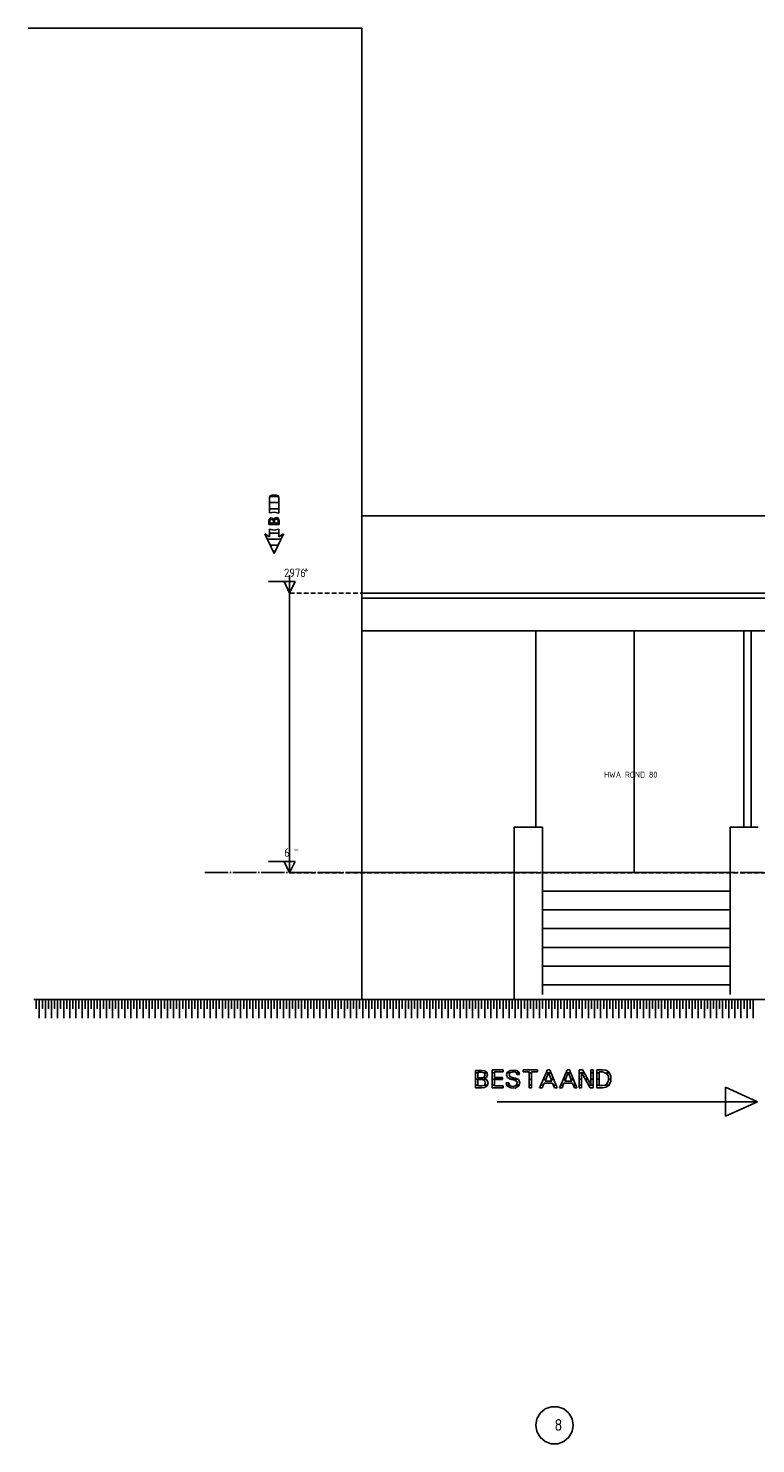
# Model space of a CAD drawing. Extents: x -52900 to 20500, y -12590 to 19148.
# Tile 7 of 39: x -47812 to -40063, y 3492 to 18577. Entities that reach past the tile are written whole.
import ezdxf

# ---------------------------------------------------------------- set-up
doc = ezdxf.new("R2010")
doc.units = 0
doc.header["$MEASUREMENT"] = 0
for name, pattern in [('DASHDOT', [300, 250, -25, 0, -25]), ('DASHED', [75, 50, -25]), ('DOT', [50, 0, -50])]:
    doc.linetypes.add(name, pattern=pattern)
for name, color, linetype in [('LAYER01', 7, 'CONTINUOUS'), ('LAYER02', 7, 'CONTINUOUS'), ('LAYER107', 2, 'DOT'), ('LAYER11', 3, 'CONTINUOUS'), ('LAYER28', 1, 'CONTINUOUS')]:
    doc.layers.add(name, color=color, linetype=linetype)
doc.styles.get("Standard").update_dxf_attribs({"font": 'isocp.shx'})

msp = doc.modelspace()

# ---------------------------------------------------------------- linework, layer by layer
at = {"layer": 'LAYER01', "color": 5, "linetype": 'Continuous'}
for p, q in [((-44258.313, 18576.7807), (-47811.74925, 18576.7807)), ((-44258.313, 18576.7807), (-44258.313, 8225.84305)), ((-45248.938, 13324.0616), (-45245.9778, 13343.62185)), ((-45248.938, 13287.4527), (-45248.938, 13324.0616)), ((-45201.24815, 13287.4527), (-45248.938, 13287.4527)), ((-45245.99915, 13343.6569), (-45230.3192, 13358.32365)), ((-45237.68615, 13324.0616), (-45234.1339, 13338.89315)), ((-45237.68615, 13301.1093), (-45237.68615, 13324.0616)), ((-45216.687, 13301.1093), (-45237.68615, 13301.1093)), ((-45234.12475, 13338.90535), (-45219.7815, 13344.87305)), ((-45230.3192, 13358.32365), (-45208.94165, 13356.55825)), ((-45219.7815, 13344.87305), (-45205.39855, 13338.93125)), ((-45201.24815, 13301.1093), (-45216.687, 13301.1093)), ((-45208.94165, 13356.55825), (-45195.88625, 13339.53245)), ((-45205.43825, 13338.90535), (-45201.27565, 13324.0616)), ((-45201.24815, 13324.0616), (-45201.24815, 13301.1093)), ((-45139.74915, 13287.4527), (-45201.24815, 13287.4527)), ((-45195.9381, 13339.50045), (-45182.26015, 13360.7895)), ((-45189.9994, 13325.2487), (-45187.0331, 13339.4974)), ((-45189.9994, 13301.1093), (-45189.9994, 13325.2487)), ((-45170.99915, 13301.1093), (-45189.9994, 13301.1093)), ((-45186.9995, 13339.50045), (-45170.49865, 13348.42835)), ((-45182.26015, 13360.7895), (-45156.97325, 13361.88505)), ((-45151.001, 13301.1093), (-45170.99915, 13301.1093)), ((-45170.49865, 13348.42835), (-45153.9917, 13339.4882)), ((-45156.97325, 13361.88505), (-45141.5161, 13341.88995)), ((-45153.9978, 13339.50045), (-45151.02845, 13325.2136)), ((-45151.001, 13325.2487), (-45151.001, 13301.1093)), ((-45141.4978, 13341.8747), (-45139.71865, 13324.115)), ((-45139.74915, 13324.0616), (-45139.74915, 13287.4527)), ((-39727.74965, 13380.84565), (-44258.313, 13380.84565)), ((-45253.9978, 12679.3434), (-44967.749, 12679.3434)), ((-45027.74965, 12556.84205), (-45087.75025, 12679.3434)), ((-45027.74965, 12556.84205), (-45027.74965, 12749.34385)), ((-44967.749, 12679.3434), (-45027.74965, 12556.84205)), ((-45027.74965, 12556.84205), (-45027.74965, 12557.84225)), ((-45027.74965, 9574.84205), (-45027.74965, 12556.84205)), ((-44258.313, 12155.8441), (-44258.313, 12556.84205)), ((-44258.313, 12556.84205), (-9128.4378, 12556.84205)), ((-9128.4378, 12503.84445), (-44258.313, 12503.84445)), ((-9128.4378, 12155.8441), (-44258.313, 12155.8441)), ((-45253.9978, 9697.34345), (-44967.749, 9697.34345)), ((-45027.74965, 9574.84205), (-45087.75025, 9697.34345)), ((-45027.74965, 9574.84205), (-45027.74965, 9767.3439)), ((-44967.749, 9697.34345), (-45027.74965, 9574.84205)), ((-40043.2495, 7134.84495), (-40385.7483, 7292.84365)), ((-40385.7483, 7292.84365), (-40385.7483, 6980.8441)), ((-42815.7501, 7134.84495), (-40043.2495, 7134.84495)), ((-40385.7483, 6980.8441), (-40043.2495, 7134.84495))]:
    msp.add_line(p, q, dxfattribs=at)
at = {"layer": 'LAYER01', "color": 1, "linetype": 'Continuous'}
for p, q in [((-45242.749, 13571.98335), (-45233.963, 13593.1961)), ((-45233.963, 13593.1961), (-45212.75025, 13601.9806)), ((-45212.75025, 13601.98365), (-45172.7478, 13601.98365)), ((-45172.7478, 13601.98365), (-45151.53505, 13593.1961)), ((-45151.53505, 13593.1961), (-45142.74595, 13571.98335)), ((-45242.749, 13411.96745), (-45242.749, 13571.98335)), ((-45142.749, 13571.98335), (-45142.749, 13409.9228)), ((-45192.5934, 13420.961), (-45242.75515, 13412.00255)), ((-45142.749, 13409.9228), (-45192.5934, 13420.961)), ((-45192.749, 12977.84425), (-45292.749, 13187.8586)), ((-45292.749, 13187.8586), (-45242.749, 13157.84455)), ((-45242.749, 13157.84455), (-45242.749, 13237.8586)), ((-45242.749, 13237.8586), (-45192.5934, 13228.90165)), ((-45092.749, 13187.8586), (-45192.749, 12977.84425)), ((-45192.5934, 13228.90165), (-45142.8406, 13239.9002)), ((-45142.749, 13239.9063), (-45142.749, 13157.84455)), ((-45142.749, 13157.84455), (-45092.749, 13187.8586)), ((-42406.7505, 10060.8429), (-42406.7505, 12155.8441)), ((-41358.7494, 9580.8441), (-41358.7494, 12155.8441)), ((-42335.25085, 10060.8429), (-42635.2478, 10060.8429)), ((-42635.2478, 10060.8429), (-42635.2478, 8225.84305)), ((-42335.25085, 8280.8441), (-42335.25085, 10060.8429)), ((-40335.2478, 8280.8441), (-40335.2478, 10060.8429)), ((-40335.2478, 10060.8429), (-40035.25085, 10060.8429)), ((-42635.2478, 9580.8441), (-44258.313, 9580.8441)), ((-42335.25085, 9580.8441), (-40335.2478, 9580.8441)), ((-42335.25085, 9380.8426), (-40335.2478, 9380.8426)), ((-42335.25085, 9180.8441), (-40335.2478, 9180.8441)), ((-42335.25085, 8980.8426), (-40335.2478, 8980.8426)), ((-42335.25085, 8780.8441), (-40335.2478, 8780.8441)), ((-42335.25085, 8580.84185), (-40335.2478, 8580.84185)), ((-42335.25085, 8380.84335), (-40335.2478, 8380.84335))]:
    msp.add_line(p, q, dxfattribs=at)
at = {"layer": 'LAYER01', "color": 2, "linetype": 'Continuous'}
for p, q in [((-45146.0907, 13585.74675), (-45239.4043, 13585.74675)), ((-45142.749, 13521.0907), (-45242.749, 13521.0907)), ((-45142.749, 13456.43005), (-45242.749, 13456.43005)), ((-45237.50915, 13327.11335), (-45248.95935, 13327.11335)), ((-45190.0604, 13327.11335), (-45201.4221, 13327.11335)), ((-45139.78575, 13327.11335), (-45151.22985, 13327.11335)), ((-45118.80495, 13133.13905), (-45266.6931, 13133.13905)), ((-45142.749, 13197.7951), (-45242.749, 13197.7951)), ((-45149.59105, 13068.48145), (-45235.907, 13068.48145)), ((-45180.38025, 13003.82235), (-45205.1178, 13003.82235))]:
    msp.add_line(p, q, dxfattribs=at)
at = {"layer": 'LAYER01', "color": 5, "linetype": 'DASHED'}
for p, q in [((-45027.74965, 12556.84205), (-39727.74965, 12556.84205)), ((-45027.74965, 9574.84205), (-39718.2495, 9574.84205))]:
    msp.add_line(p, q, dxfattribs=at)
at = {"layer": 'LAYER01', "color": 1, "linetype": 'DASHDOT'}
msp.add_line((-45931.7505, 9580.8441), (7556.2523, 9580.8441), dxfattribs=at)
at = {"layer": 'LAYER02', "color": 1, "linetype": 'Continuous'}
for p, q in [((-42359.98535, 3817.1074), (-42394.65025, 3756.995)), ((-42306.59485, 3861.9137), (-42359.98535, 3817.1074)), ((-42241.38185, 3885.62355), (-42306.59485, 3861.9137)), ((-42171.99095, 3885.62355), (-42241.38185, 3885.62355)), ((-42106.77795, 3861.9137), (-42171.99095, 3885.62355)), ((-42053.38745, 3817.1074), (-42106.77795, 3861.9137)), ((-42018.7256, 3756.995), (-42053.38745, 3817.1074)), ((-42394.65025, 3756.995), (-42406.6864, 3688.65625)), ((-42406.6864, 3688.65625), (-42394.65025, 3620.31745)), ((-42406.6864, 3688.65625), (-42406.6864, 3688.65625)), ((-42006.6864, 3688.65625), (-42018.7256, 3756.995)), ((-42018.7256, 3620.31745), (-42006.6864, 3688.65625)), ((-42394.65025, 3620.31745), (-42359.98535, 3560.2047)), ((-42359.98535, 3560.2047), (-42306.59485, 3515.3984)), ((-42306.59485, 3515.3984), (-42241.38185, 3491.6889)), ((-42241.38185, 3491.6889), (-42171.99095, 3491.6889)), ((-42171.99095, 3491.6889), (-42106.77795, 3515.3984)), ((-42106.77795, 3515.3984), (-42053.38745, 3560.2047)), ((-42053.38745, 3560.2047), (-42018.7256, 3620.31745))]:
    msp.add_line(p, q, dxfattribs=at)
at = {"layer": 'LAYER107', "color": 5, "linetype": 'Continuous'}
for p, q in [((-43047.0001, 7392.51635), (-43047.0001, 7470.40635)), ((-43047.0001, 7470.40635), (-42982.9376, 7470.40635)), ((-43047.0001, 7284.84345), (-43047.0001, 7392.51635)), ((-43023.12315, 7419.5137), (-43023.12315, 7450.6714)), ((-43023.12315, 7450.6714), (-42982.9376, 7450.6714)), ((-43023.12315, 7392.51635), (-43023.12315, 7419.5137)), ((-42982.9376, 7392.51635), (-43023.12315, 7392.51635)), ((-42957.00075, 7399.7818), (-42982.94375, 7392.5232)), ((-42982.9376, 7470.40635), (-42948.6084, 7465.1764)), ((-42982.9376, 7450.6714), (-42956.9977, 7444.45345)), ((-42957.00075, 7444.43815), (-42946.5698, 7422.11)), ((-42946.5698, 7422.11), (-42956.98545, 7399.7917)), ((-42931.8573, 7396.3188), (-42955.9204, 7383.16195)), ((-42948.68775, 7465.2176), (-42927.2949, 7448.053)), ((-42920.78855, 7421.41035), (-42931.8573, 7396.3188)), ((-42927.2949, 7448.053), (-42920.78855, 7421.41035)), ((-42870.813, 7382.12355), (-42870.813, 7475.5951)), ((-42870.813, 7475.5951), (-42753.4363, 7475.5951)), ((-42753.4363, 7453.7796), (-42844.812, 7453.7796)), ((-42844.812, 7453.7796), (-42844.812, 7393.20375)), ((-42844.812, 7393.20375), (-42758.62425, 7393.20375)), ((-42758.62425, 7393.20375), (-42758.62425, 7372.78135)), ((-42753.4363, 7475.5951), (-42753.4363, 7453.7796)), ((-42717.34925, 7421.40045), (-42709.07595, 7448.74955)), ((-42707.99865, 7394.4542), (-42717.34925, 7421.40045)), ((-42709.0637, 7448.81285), (-42680.0171, 7469.9219)), ((-42663.0005, 7372.64175), (-42707.99255, 7394.4031)), ((-42677.5604, 7446.7331), (-42689.95055, 7427.6375)), ((-42689.95055, 7427.6375), (-42682.38525, 7406.20195)), ((-42682.43715, 7406.21795), (-42655.8136, 7395.81835)), ((-42679.9988, 7469.9219), (-42607.959, 7469.5549)), ((-42628.7506, 7453.99855), (-42677.5421, 7446.7201)), ((-42655.7495, 7395.8435), (-42620.4376, 7388.21795)), ((-42611.53565, 7445.1309), (-42628.72925, 7453.95735)), ((-42604.87365, 7427.0012), (-42611.53565, 7445.1309)), ((-42607.99865, 7469.57705), (-42587.64955, 7452.18125)), ((-42591.37575, 7427.0012), (-42604.87365, 7427.0012)), ((-42578.5614, 7427.0012), (-42591.37575, 7427.0012)), ((-42587.64955, 7452.18125), (-42578.56445, 7426.95005)), ((-42540.4999, 7455.17275), (-42540.4999, 7475.9369)), ((-42540.4999, 7475.9369), (-42461.5631, 7475.9369)), ((-42476.062, 7455.17275), (-42540.4999, 7455.17275)), ((-42476.062, 7284.84345), (-42476.062, 7455.17275)), ((-42461.5631, 7475.9369), (-42387.8113, 7475.9369)), ((-42387.8113, 7455.17275), (-42450.1251, 7455.17275)), ((-42450.1251, 7455.17275), (-42450.1251, 7284.84345)), ((-42387.8113, 7475.9369), (-42387.8113, 7455.17275)), ((-42333.43505, 7356.50025), (-42281.8756, 7475.9369)), ((-42307.12585, 7356.15465), (-42270.1233, 7446.5149)), ((-42281.8756, 7475.9369), (-42255.93565, 7475.9369)), ((-42270.1233, 7446.5149), (-42233.7494, 7356.15465)), ((-42255.93565, 7475.9369), (-42177.9999, 7285.1883)), ((-42122.12525, 7356.50025), (-42070.56275, 7475.9369)), ((-42095.813, 7356.15465), (-42058.8135, 7446.5149)), ((-42070.56275, 7475.9369), (-42044.6228, 7475.9369)), ((-42058.8135, 7446.5149), (-42022.4365, 7356.15465)), ((-42044.6228, 7475.9369), (-41966.687, 7285.1883)), ((-41941.626, 7371.73385), (-41941.626, 7474.56285)), ((-41941.626, 7474.56285), (-41906.31105, 7474.56285)), ((-41825.68665, 7284.84345), (-41918.81105, 7448.24905)), ((-41918.81105, 7448.24905), (-41918.81105, 7284.84345)), ((-41906.31105, 7474.56285), (-41818.37465, 7318.7645)), ((-41818.37465, 7318.7645), (-41818.37465, 7474.56285)), ((-41818.37465, 7474.56285), (-41793.49975, 7474.56285)), ((-41793.49975, 7474.56285), (-41793.49975, 7284.84345)), ((-41756.7505, 7370.7016), (-41756.7505, 7475.5951)), ((-41756.7505, 7475.5951), (-41693.37465, 7475.5951)), ((-41730.7495, 7370.7016), (-41730.7495, 7455.86015)), ((-41730.7495, 7455.86015), (-41693.37465, 7455.86015)), ((-41693.37465, 7475.5951), (-41658.4442, 7471.22955)), ((-41693.37465, 7455.86015), (-41645.6085, 7435.1082)), ((-41658.4442, 7471.22955), (-41627.9602, 7453.8086)), ((-41645.6238, 7435.09295), (-41630.6427, 7400.99105)), ((-41630.6427, 7400.99105), (-41630.6427, 7363.60395)), ((-41627.9358, 7453.7796), (-41605.07505, 7407.53175)), ((-41605.07505, 7407.53175), (-41605.07505, 7356.0318)), ((-42982.9376, 7284.84345), (-43047.0001, 7284.84345)), ((-43023.12315, 7339.54775), (-43023.12315, 7372.78135)), ((-43023.12315, 7372.78135), (-42980.87465, 7372.78135)), ((-43023.12315, 7304.57915), (-43023.12315, 7339.54775)), ((-42980.87465, 7304.57915), (-43023.12315, 7304.57915)), ((-42951.81275, 7287.9524), (-42982.8888, 7284.83735)), ((-42980.87465, 7372.78135), (-42955.9723, 7367.58345)), ((-42955.93565, 7309.7641), (-42980.79225, 7304.5723)), ((-42940.2893, 7338.67035), (-42955.9479, 7309.758)), ((-42955.93565, 7383.1558), (-42925.59205, 7368.41585)), ((-42955.93565, 7367.5766), (-42940.2893, 7338.67035)), ((-42922.8607, 7305.2719), (-42951.87075, 7287.9616)), ((-42925.59205, 7368.41585), (-42912.3932, 7337.3192)), ((-42912.3932, 7337.3192), (-42922.8607, 7305.2719)), ((-42870.813, 7284.84345), (-42870.813, 7382.12355)), ((-42753.4363, 7284.84345), (-42870.813, 7284.84345)), ((-42758.62425, 7372.78135), (-42844.812, 7372.78135)), ((-42844.812, 7372.78135), (-42844.812, 7306.6559)), ((-42844.812, 7306.6559), (-42753.4363, 7306.6559)), ((-42753.4363, 7306.6559), (-42753.4363, 7284.84345)), ((-42720.1233, 7336.2961), (-42694.1864, 7336.2961)), ((-42712.5, 7307.21895), (-42720.11415, 7336.3121)), ((-42673.02855, 7282.7133), (-42712.5763, 7307.2441)), ((-42694.1864, 7336.2961), (-42680.661, 7307.17775)), ((-42680.6885, 7307.21895), (-42646.6034, 7298.90595)), ((-42626.4984, 7281.9435), (-42673.02855, 7282.7133)), ((-42628.7506, 7366.0637), (-42663.0005, 7372.64175)), ((-42646.6034, 7298.90595), (-42612.7655, 7308.67845)), ((-42601.74865, 7344.5938), (-42628.7628, 7366.07285)), ((-42586.18775, 7305.13915), (-42626.4984, 7281.9435)), ((-42620.4376, 7388.21795), (-42589.3097, 7373.6801)), ((-42612.8113, 7308.6563), (-42601.7334, 7344.56175)), ((-42589.31275, 7373.687), (-42574.41405, 7341.4757)), ((-42574.3744, 7341.48485), (-42586.1389, 7305.13305)), ((-42450.1251, 7284.84345), (-42476.062, 7284.84345)), ((-42364.24865, 7284.84345), (-42333.43505, 7356.50025)), ((-42337.24975, 7284.84345), (-42364.24865, 7284.84345)), ((-42316.87315, 7335.73305), (-42337.24975, 7284.84345)), ((-42225.81175, 7335.73305), (-42316.87315, 7335.73305)), ((-42268.8751, 7356.15465), (-42307.12585, 7356.15465)), ((-42233.7494, 7356.15465), (-42269.0613, 7356.15465)), ((-42204.9988, 7285.1883), (-42225.81175, 7335.73305)), ((-42177.9999, 7285.1883), (-42204.9988, 7285.1883)), ((-42177.9999, 7285.1883), (-42177.9999, 7285.1883)), ((-42152.9358, 7284.84345), (-42122.12525, 7356.50025)), ((-42125.9369, 7284.84345), (-42152.9358, 7284.84345)), ((-42105.56335, 7335.73305), (-42125.9369, 7284.84345)), ((-42014.4989, 7335.73305), (-42105.56335, 7335.73305)), ((-42057.56225, 7356.15465), (-42095.813, 7356.15465)), ((-42022.4365, 7356.15465), (-42057.7484, 7356.15465)), ((-41993.6859, 7285.1883), (-42014.4989, 7335.73305)), ((-41966.687, 7285.1883), (-41993.6859, 7285.1883)), ((-41966.687, 7285.1883), (-41966.687, 7285.1883)), ((-41941.626, 7284.84345), (-41941.626, 7371.73385)), ((-41918.81105, 7284.84345), (-41941.626, 7284.84345)), ((-41793.49975, 7284.84345), (-41825.68665, 7284.84345)), ((-41756.7505, 7284.84345), (-41756.7505, 7370.7016)), ((-41693.37465, 7284.84345), (-41756.7505, 7284.84345)), ((-41730.7495, 7307.6874), (-41730.7495, 7370.7016)), ((-41693.37465, 7307.6874), (-41730.7495, 7307.6874)), ((-41666.7328, 7312.61065), (-41693.3838, 7307.70035)), ((-41657.9956, 7290.4434), (-41693.36855, 7284.8404)), ((-41645.6238, 7329.4998), (-41666.7328, 7312.61065)), ((-41627.9358, 7309.7641), (-41657.9956, 7290.4434)), ((-41630.6427, 7363.60395), (-41645.6238, 7329.5059)), ((-41605.07505, 7356.0318), (-41627.87475, 7309.85945))]:
    msp.add_line(p, q, dxfattribs=at)
at = {"layer": 'LAYER107', "color": 2, "linetype": 'Continuous'}
for p, q in [((-43023.12315, 7443.20295), (-43047.0001, 7443.20295)), ((-42924.63075, 7443.20295), (-42955.61525, 7443.20295)), ((-42844.812, 7443.20295), (-42870.813, 7443.20295)), ((-42682.19605, 7443.20295), (-42712.3871, 7443.20295)), ((-42582.666, 7443.20295), (-42609.98535, 7443.20295)), ((-42450.1251, 7443.20295), (-42476.062, 7443.20295)), ((-42271.4813, 7443.20295), (-42296.0083, 7443.20295)), ((-42242.56285, 7443.20295), (-42268.78965, 7443.20295)), ((-42060.16845, 7443.20295), (-42084.69545, 7443.20295)), ((-42031.25, 7443.20295), (-42057.4768, 7443.20295)), ((-41918.81105, 7443.20295), (-41941.626, 7443.20295)), ((-41888.61085, 7443.20295), (-41915.9363, 7443.20295)), ((-41793.49975, 7443.20295), (-41818.37465, 7443.20295)), ((-41730.7495, 7443.20295), (-41756.7505, 7443.20295)), ((-41620.20875, 7443.20295), (-41653.88795, 7443.20295)), ((-42939.4409, 7378.5431), (-43047.0001, 7378.5431)), ((-43023.12315, 7313.88625), (-43047.0001, 7313.88625)), ((-42917.3706, 7313.88625), (-42950.78125, 7313.88625)), ((-42758.62425, 7378.5431), (-42870.813, 7378.5431)), ((-42844.812, 7313.88625), (-42870.813, 7313.88625)), ((-42687.0056, 7313.88625), (-42716.22315, 7313.88625)), ((-42596.76515, 7378.5431), (-42684.08815, 7378.5431)), ((-42579.57765, 7313.88625), (-42607.3242, 7313.88625)), ((-42450.1251, 7378.5431), (-42476.062, 7378.5431)), ((-42450.1251, 7313.88625), (-42476.062, 7313.88625)), ((-42325.62255, 7313.88625), (-42351.76085, 7313.88625)), ((-42297.95835, 7378.5431), (-42323.9197, 7378.5431)), ((-42216.1438, 7378.5431), (-42242.76125, 7378.5431)), ((-42189.72475, 7313.88625), (-42216.8152, 7313.88625)), ((-42114.3097, 7313.88625), (-42140.448, 7313.88625)), ((-42086.6455, 7378.5431), (-42112.6068, 7378.5431)), ((-42004.83095, 7378.5431), (-42031.44835, 7378.5431)), ((-41978.41185, 7313.88625), (-42005.5023, 7313.88625)), ((-41918.81105, 7378.5431), (-41941.626, 7378.5431)), ((-41918.81105, 7313.88625), (-41941.626, 7313.88625)), ((-41852.11485, 7378.5431), (-41879.0863, 7378.5431)), ((-41793.49975, 7313.88625), (-41842.23635, 7313.88625)), ((-41793.49975, 7378.5431), (-41818.37465, 7378.5431)), ((-41730.7495, 7378.5431), (-41756.7505, 7378.5431)), ((-41730.7495, 7313.88625), (-41756.7505, 7313.88625)), ((-41624.7162, 7313.88625), (-41664.1327, 7313.88625)), ((-41602.1576, 7378.5431), (-41628.775, 7378.5431))]:
    msp.add_line(p, q, dxfattribs=at)
at = {"layer": 'LAYER11', "color": 1, "linetype": 'Continuous'}
msp.add_line((-47751.74865, 8225.84305), (-15253.7506, 8225.84305), dxfattribs=at)
at = {"layer": 'LAYER11', "color": 5, "linetype": 'Continuous'}
for p, q in [((-47727.2705, 8125.8438), (-47727.2705, 8225.84305)), ((-47694.77235, 8025.84455), (-47694.77235, 8225.84305)), ((-47694.77235, 8125.8438), (-47694.77235, 8225.84305)), ((-47662.2711, 8125.8438), (-47662.2711, 8225.84305)), ((-47629.7699, 8025.84455), (-47629.7699, 8225.84305)), ((-47629.7699, 8125.8438), (-47629.7699, 8225.84305)), ((-47597.27175, 8125.8438), (-47597.27175, 8225.84305)), ((-47564.7705, 8025.84455), (-47564.7705, 8225.84305)), ((-47564.7705, 8125.8438), (-47564.7705, 8225.84305)), ((-47532.27235, 8125.8438), (-47532.27235, 8225.84305)), ((-47499.7711, 8025.84455), (-47499.7711, 8225.84305)), ((-47499.7711, 8125.8438), (-47499.7711, 8225.84305)), ((-47467.2699, 8125.8438), (-47467.2699, 8225.84305)), ((-47434.77175, 8025.84455), (-47434.77175, 8225.84305)), ((-47434.77175, 8125.8438), (-47434.77175, 8225.84305)), ((-47402.2705, 8125.8438), (-47402.2705, 8225.84305)), ((-47369.77235, 8025.84455), (-47369.77235, 8225.84305)), ((-47369.77235, 8125.8438), (-47369.77235, 8225.84305)), ((-47337.2711, 8125.8438), (-47337.2711, 8225.84305)), ((-47304.7699, 8025.84455), (-47304.7699, 8225.84305)), ((-47304.7699, 8125.8438), (-47304.7699, 8225.84305)), ((-47272.27175, 8125.8438), (-47272.27175, 8225.84305)), ((-47239.7705, 8025.84455), (-47239.7705, 8225.84305)), ((-47239.7705, 8125.8438), (-47239.7705, 8225.84305)), ((-47207.27235, 8125.8438), (-47207.27235, 8225.84305)), ((-47174.7711, 8025.84455), (-47174.7711, 8225.84305)), ((-47174.7711, 8125.8438), (-47174.7711, 8225.84305)), ((-47142.2699, 8125.8438), (-47142.2699, 8225.84305)), ((-47109.77175, 8025.84455), (-47109.77175, 8225.84305)), ((-47109.77175, 8125.8438), (-47109.77175, 8225.84305)), ((-47077.2705, 8125.8438), (-47077.2705, 8225.84305)), ((-47044.7693, 8025.84455), (-47044.7693, 8225.84305)), ((-47044.7693, 8125.8438), (-47044.7693, 8225.84305)), ((-47012.2711, 8125.8438), (-47012.2711, 8225.84305)), ((-46979.7699, 8025.84455), (-46979.7699, 8225.84305)), ((-46979.7699, 8125.8438), (-46979.7699, 8225.84305)), ((-46947.27175, 8125.8438), (-46947.27175, 8225.84305)), ((-46914.7705, 8025.84455), (-46914.7705, 8225.84305)), ((-46914.7705, 8125.8438), (-46914.7705, 8225.84305)), ((-46882.27235, 8125.8438), (-46882.27235, 8225.84305)), ((-46849.7711, 8025.84455), (-46849.7711, 8225.84305)), ((-46849.7711, 8125.8438), (-46849.7711, 8225.84305)), ((-46817.2699, 8125.8438), (-46817.2699, 8225.84305)), ((-46784.77175, 8025.84455), (-46784.77175, 8225.84305)), ((-46784.77175, 8125.8438), (-46784.77175, 8225.84305)), ((-46752.2705, 8125.8438), (-46752.2705, 8225.84305)), ((-46719.7693, 8025.84455), (-46719.7693, 8225.84305)), ((-46719.7693, 8125.8438), (-46719.7693, 8225.84305)), ((-46687.2711, 8125.8438), (-46687.2711, 8225.84305)), ((-46654.7699, 8025.84455), (-46654.7699, 8225.84305)), ((-46654.7699, 8125.8438), (-46654.7699, 8225.84305)), ((-46622.27175, 8125.8438), (-46622.27175, 8225.84305)), ((-46589.7705, 8025.84455), (-46589.7705, 8225.84305)), ((-46589.7705, 8125.8438), (-46589.7705, 8225.84305)), ((-46557.27235, 8125.8438), (-46557.27235, 8225.84305)), ((-46524.7711, 8025.84455), (-46524.7711, 8225.84305)), ((-46524.7711, 8125.8438), (-46524.7711, 8225.84305)), ((-46492.2699, 8125.8438), (-46492.2699, 8225.84305)), ((-46459.77175, 8025.84455), (-46459.77175, 8225.84305)), ((-46459.77175, 8125.8438), (-46459.77175, 8225.84305)), ((-46427.2705, 8125.8438), (-46427.2705, 8225.84305)), ((-46394.7693, 8025.84455), (-46394.7693, 8225.84305)), ((-46394.7693, 8125.8438), (-46394.7693, 8225.84305)), ((-46362.2711, 8125.8438), (-46362.2711, 8225.84305)), ((-46329.7699, 8025.84455), (-46329.7699, 8225.84305)), ((-46329.7699, 8125.8438), (-46329.7699, 8225.84305)), ((-46297.27175, 8125.8438), (-46297.27175, 8225.84305)), ((-46264.7705, 8025.84455), (-46264.7705, 8225.84305)), ((-46264.7705, 8125.8438), (-46264.7705, 8225.84305)), ((-46232.27235, 8125.8438), (-46232.27235, 8225.84305)), ((-46199.7711, 8025.84455), (-46199.7711, 8225.84305)), ((-46199.7711, 8125.8438), (-46199.7711, 8225.84305)), ((-46167.2699, 8125.8438), (-46167.2699, 8225.84305)), ((-46134.77175, 8025.84455), (-46134.77175, 8225.84305)), ((-46134.77175, 8125.8438), (-46134.77175, 8225.84305)), ((-46102.2705, 8125.8438), (-46102.2705, 8225.84305)), ((-46069.77235, 8025.84455), (-46069.77235, 8225.84305)), ((-46069.77235, 8125.8438), (-46069.77235, 8225.84305)), ((-46037.2711, 8125.8438), (-46037.2711, 8225.84305)), ((-46004.7699, 8025.84455), (-46004.7699, 8225.84305)), ((-46004.7699, 8125.8438), (-46004.7699, 8225.84305)), ((-45972.27175, 8125.8438), (-45972.27175, 8225.84305)), ((-45939.7705, 8025.84455), (-45939.7705, 8225.84305)), ((-45939.7705, 8125.8438), (-45939.7705, 8225.84305)), ((-45907.27235, 8125.8438), (-45907.27235, 8225.84305)), ((-45874.7711, 8025.84455), (-45874.7711, 8225.84305)), ((-45874.7711, 8125.8438), (-45874.7711, 8225.84305)), ((-45842.2699, 8125.8438), (-45842.2699, 8225.84305)), ((-45809.77175, 8025.84455), (-45809.77175, 8225.84305)), ((-45809.77175, 8125.8438), (-45809.77175, 8225.84305)), ((-45777.2705, 8125.8438), (-45777.2705, 8225.84305)), ((-45744.77235, 8025.84455), (-45744.77235, 8225.84305)), ((-45744.77235, 8125.8438), (-45744.77235, 8225.84305)), ((-45712.2711, 8125.8438), (-45712.2711, 8225.84305)), ((-45679.7699, 8025.84455), (-45679.7699, 8225.84305)), ((-45679.7699, 8125.8438), (-45679.7699, 8225.84305)), ((-45647.27175, 8125.8438), (-45647.27175, 8225.84305)), ((-45614.7705, 8025.84455), (-45614.7705, 8225.84305)), ((-45614.7705, 8125.8438), (-45614.7705, 8225.84305)), ((-45582.27235, 8125.8438), (-45582.27235, 8225.84305)), ((-45549.7711, 8025.84455), (-45549.7711, 8225.84305)), ((-45549.7711, 8125.8438), (-45549.7711, 8225.84305)), ((-45517.2699, 8125.8438), (-45517.2699, 8225.84305)), ((-45484.77175, 8025.84455), (-45484.77175, 8225.84305)), ((-45484.77175, 8125.8438), (-45484.77175, 8225.84305)), ((-45452.2705, 8125.8438), (-45452.2705, 8225.84305)), ((-45419.77235, 8025.84455), (-45419.77235, 8225.84305)), ((-45419.77235, 8125.8438), (-45419.77235, 8225.84305)), ((-45387.2711, 8125.8438), (-45387.2711, 8225.84305)), ((-45354.7699, 8025.84455), (-45354.7699, 8225.84305)), ((-45354.7699, 8125.8438), (-45354.7699, 8225.84305)), ((-45322.27175, 8125.8438), (-45322.27175, 8225.84305)), ((-45289.7705, 8025.84455), (-45289.7705, 8225.84305)), ((-45289.7705, 8125.8438), (-45289.7705, 8225.84305)), ((-45257.27235, 8125.8438), (-45257.27235, 8225.84305)), ((-45224.7711, 8025.84455), (-45224.7711, 8225.84305)), ((-45224.7711, 8125.8438), (-45224.7711, 8225.84305)), ((-45192.2699, 8125.8438), (-45192.2699, 8225.84305)), ((-45159.77175, 8025.84455), (-45159.77175, 8225.84305)), ((-45159.77175, 8125.8438), (-45159.77175, 8225.84305)), ((-45127.2705, 8125.8438), (-45127.2705, 8225.84305)), ((-45094.77235, 8025.84455), (-45094.77235, 8225.84305)), ((-45094.77235, 8125.8438), (-45094.77235, 8225.84305)), ((-45062.2711, 8125.8438), (-45062.2711, 8225.84305)), ((-45029.7699, 8025.84455), (-45029.7699, 8225.84305)), ((-45029.7699, 8125.8438), (-45029.7699, 8225.84305)), ((-44997.27175, 8125.8438), (-44997.27175, 8225.84305)), ((-44964.7705, 8025.84455), (-44964.7705, 8225.84305)), ((-44964.7705, 8125.8438), (-44964.7705, 8225.84305)), ((-44932.27235, 8125.8438), (-44932.27235, 8225.84305)), ((-44899.7711, 8025.84455), (-44899.7711, 8225.84305)), ((-44899.7711, 8125.8438), (-44899.7711, 8225.84305)), ((-44867.2699, 8125.8438), (-44867.2699, 8225.84305)), ((-44834.77175, 8025.84455), (-44834.77175, 8225.84305)), ((-44834.77175, 8125.8438), (-44834.77175, 8225.84305)), ((-44802.2705, 8125.8438), (-44802.2705, 8225.84305)), ((-44769.77235, 8025.84455), (-44769.77235, 8225.84305)), ((-44769.77235, 8125.8438), (-44769.77235, 8225.84305)), ((-44737.2711, 8125.8438), (-44737.2711, 8225.84305)), ((-44704.7699, 8025.84455), (-44704.7699, 8225.84305)), ((-44704.7699, 8125.8438), (-44704.7699, 8225.84305)), ((-44672.27175, 8125.8438), (-44672.27175, 8225.84305)), ((-44639.7705, 8025.84455), (-44639.7705, 8225.84305)), ((-44639.7705, 8125.8438), (-44639.7705, 8225.84305)), ((-44607.27235, 8125.8438), (-44607.27235, 8225.84305)), ((-44574.7711, 8025.84455), (-44574.7711, 8225.84305)), ((-44574.7711, 8125.8438), (-44574.7711, 8225.84305)), ((-44542.2699, 8125.8438), (-44542.2699, 8225.84305)), ((-44509.77175, 8025.84455), (-44509.77175, 8225.84305)), ((-44509.77175, 8125.8438), (-44509.77175, 8225.84305)), ((-44477.2705, 8125.8438), (-44477.2705, 8225.84305)), ((-44444.77235, 8025.84455), (-44444.77235, 8225.84305)), ((-44444.77235, 8125.8438), (-44444.77235, 8225.84305)), ((-44412.2711, 8125.8438), (-44412.2711, 8225.84305)), ((-44379.7699, 8025.84455), (-44379.7699, 8225.84305)), ((-44379.7699, 8125.8438), (-44379.7699, 8225.84305)), ((-44347.27175, 8125.8438), (-44347.27175, 8225.84305)), ((-44314.7705, 8025.84455), (-44314.7705, 8225.84305)), ((-44314.7705, 8125.8438), (-44314.7705, 8225.84305)), ((-44282.27235, 8125.8438), (-44282.27235, 8225.84305)), ((-44249.7711, 8025.84455), (-44249.7711, 8225.84305)), ((-44249.7711, 8125.8438), (-44249.7711, 8225.84305)), ((-44217.2699, 8125.8438), (-44217.2699, 8225.84305)), ((-44184.77175, 8025.84455), (-44184.77175, 8225.84305)), ((-44184.77175, 8125.8438), (-44184.77175, 8225.84305)), ((-44152.2705, 8125.8438), (-44152.2705, 8225.84305)), ((-44119.77235, 8025.84455), (-44119.77235, 8225.84305)), ((-44119.77235, 8125.8438), (-44119.77235, 8225.84305)), ((-44087.2711, 8125.8438), (-44087.2711, 8225.84305)), ((-44054.7699, 8025.84455), (-44054.7699, 8225.84305)), ((-44054.7699, 8125.8438), (-44054.7699, 8225.84305)), ((-44022.27175, 8125.8438), (-44022.27175, 8225.84305)), ((-43989.7705, 8025.84455), (-43989.7705, 8225.84305)), ((-43989.7705, 8125.8438), (-43989.7705, 8225.84305)), ((-43957.27235, 8125.8438), (-43957.27235, 8225.84305)), ((-43924.7711, 8025.84455), (-43924.7711, 8225.84305)), ((-43924.7711, 8125.8438), (-43924.7711, 8225.84305)), ((-43892.2699, 8125.8438), (-43892.2699, 8225.84305)), ((-43859.77175, 8025.84455), (-43859.77175, 8225.84305)), ((-43859.77175, 8125.8438), (-43859.77175, 8225.84305)), ((-43827.2705, 8125.8438), (-43827.2705, 8225.84305)), ((-43794.77235, 8025.84455), (-43794.77235, 8225.84305)), ((-43794.77235, 8125.8438), (-43794.77235, 8225.84305)), ((-43762.2711, 8125.8438), (-43762.2711, 8225.84305)), ((-43729.7699, 8025.84455), (-43729.7699, 8225.84305)), ((-43729.7699, 8125.8438), (-43729.7699, 8225.84305)), ((-43697.27175, 8125.8438), (-43697.27175, 8225.84305)), ((-43664.7705, 8025.84455), (-43664.7705, 8225.84305)), ((-43664.7705, 8125.8438), (-43664.7705, 8225.84305)), ((-43632.27235, 8125.8438), (-43632.27235, 8225.84305)), ((-43599.7711, 8025.84455), (-43599.7711, 8225.84305)), ((-43599.7711, 8125.8438), (-43599.7711, 8225.84305)), ((-43567.2699, 8125.8438), (-43567.2699, 8225.84305)), ((-43534.77175, 8025.84455), (-43534.77175, 8225.84305)), ((-43534.77175, 8125.8438), (-43534.77175, 8225.84305)), ((-43502.2705, 8125.8438), (-43502.2705, 8225.84305)), ((-43469.77235, 8025.84455), (-43469.77235, 8225.84305)), ((-43469.77235, 8125.8438), (-43469.77235, 8225.84305)), ((-43437.2711, 8125.8438), (-43437.2711, 8225.84305)), ((-43404.77295, 8025.84455), (-43404.77295, 8225.84305)), ((-43404.77295, 8125.8438), (-43404.77295, 8225.84305)), ((-43372.27175, 8125.8438), (-43372.27175, 8225.84305)), ((-43339.7705, 8025.84455), (-43339.7705, 8225.84305)), ((-43339.7705, 8125.8438), (-43339.7705, 8225.84305)), ((-43307.27235, 8125.8438), (-43307.27235, 8225.84305)), ((-43274.7711, 8025.84455), (-43274.7711, 8225.84305)), ((-43274.7711, 8125.8438), (-43274.7711, 8225.84305)), ((-43242.2699, 8125.8438), (-43242.2699, 8225.84305)), ((-43209.77175, 8025.84455), (-43209.77175, 8225.84305)), ((-43209.77175, 8125.8438), (-43209.77175, 8225.84305)), ((-43177.2705, 8125.8438), (-43177.2705, 8225.84305)), ((-43144.77235, 8025.84455), (-43144.77235, 8225.84305)), ((-43144.77235, 8125.8438), (-43144.77235, 8225.84305)), ((-43112.2711, 8125.8438), (-43112.2711, 8225.84305)), ((-43079.77295, 8025.84455), (-43079.77295, 8225.84305)), ((-43079.77295, 8125.8438), (-43079.77295, 8225.84305)), ((-43047.27175, 8125.8438), (-43047.27175, 8225.84305)), ((-43014.7705, 8025.84455), (-43014.7705, 8225.84305)), ((-43014.7705, 8125.8438), (-43014.7705, 8225.84305)), ((-42982.27235, 8125.8438), (-42982.27235, 8225.84305)), ((-42949.7711, 8025.84455), (-42949.7711, 8225.84305)), ((-42949.7711, 8125.8438), (-42949.7711, 8225.84305)), ((-42917.2699, 8125.8438), (-42917.2699, 8225.84305)), ((-42884.77175, 8025.84455), (-42884.77175, 8225.84305)), ((-42884.77175, 8125.8438), (-42884.77175, 8225.84305)), ((-42852.2705, 8125.8438), (-42852.2705, 8225.84305)), ((-42819.77235, 8025.84455), (-42819.77235, 8225.84305)), ((-42819.77235, 8125.8438), (-42819.77235, 8225.84305)), ((-42787.2711, 8125.8438), (-42787.2711, 8225.84305)), ((-42754.77295, 8025.84455), (-42754.77295, 8225.84305)), ((-42754.77295, 8125.8438), (-42754.77295, 8225.84305)), ((-42722.27175, 8125.8438), (-42722.27175, 8225.84305)), ((-42689.7705, 8025.84455), (-42689.7705, 8225.84305)), ((-42689.7705, 8125.8438), (-42689.7705, 8225.84305)), ((-42657.27235, 8125.8438), (-42657.27235, 8225.84305)), ((-42624.7711, 8025.84455), (-42624.7711, 8225.84305)), ((-42624.7711, 8125.8438), (-42624.7711, 8225.84305)), ((-42592.2699, 8125.8438), (-42592.2699, 8225.84305)), ((-42559.77175, 8025.84455), (-42559.77175, 8225.84305)), ((-42559.77175, 8125.8438), (-42559.77175, 8225.84305)), ((-42527.2705, 8125.8438), (-42527.2705, 8225.84305)), ((-42494.77235, 8025.84455), (-42494.77235, 8225.84305)), ((-42494.77235, 8125.8438), (-42494.77235, 8225.84305)), ((-42462.2711, 8125.8438), (-42462.2711, 8225.84305)), ((-42429.77295, 8025.84455), (-42429.77295, 8225.84305)), ((-42429.77295, 8125.8438), (-42429.77295, 8225.84305)), ((-42397.27175, 8125.8438), (-42397.27175, 8225.84305)), ((-42364.7705, 8025.84455), (-42364.7705, 8225.84305)), ((-42364.7705, 8125.8438), (-42364.7705, 8225.84305)), ((-42332.27235, 8125.8438), (-42332.27235, 8225.84305)), ((-42299.7711, 8025.84455), (-42299.7711, 8225.84305)), ((-42299.7711, 8125.8438), (-42299.7711, 8225.84305)), ((-42267.2699, 8125.8438), (-42267.2699, 8225.84305)), ((-42234.77175, 8025.84455), (-42234.77175, 8225.84305)), ((-42234.77175, 8125.8438), (-42234.77175, 8225.84305)), ((-42202.2705, 8125.8438), (-42202.2705, 8225.84305)), ((-42169.77235, 8025.84455), (-42169.77235, 8225.84305)), ((-42169.77235, 8125.8438), (-42169.77235, 8225.84305)), ((-42137.2711, 8125.8438), (-42137.2711, 8225.84305)), ((-42104.77295, 8025.84455), (-42104.77295, 8225.84305)), ((-42104.77295, 8125.8438), (-42104.77295, 8225.84305)), ((-42072.27175, 8125.8438), (-42072.27175, 8225.84305)), ((-42039.7705, 8025.84455), (-42039.7705, 8225.84305)), ((-42039.7705, 8125.8438), (-42039.7705, 8225.84305)), ((-42007.27235, 8125.8438), (-42007.27235, 8225.84305)), ((-41974.7711, 8025.84455), (-41974.7711, 8225.84305)), ((-41974.7711, 8125.8438), (-41974.7711, 8225.84305)), ((-41942.2699, 8125.8438), (-41942.2699, 8225.84305)), ((-41909.77175, 8025.84455), (-41909.77175, 8225.84305)), ((-41909.77175, 8125.8438), (-41909.77175, 8225.84305)), ((-41877.2705, 8125.8438), (-41877.2705, 8225.84305)), ((-41844.77235, 8025.84455), (-41844.77235, 8225.84305)), ((-41844.77235, 8125.8438), (-41844.77235, 8225.84305)), ((-41812.2711, 8125.8438), (-41812.2711, 8225.84305)), ((-41779.77295, 8025.84455), (-41779.77295, 8225.84305)), ((-41779.77295, 8125.8438), (-41779.77295, 8225.84305)), ((-41747.27175, 8125.8438), (-41747.27175, 8225.84305)), ((-41714.7705, 8025.84455), (-41714.7705, 8225.84305)), ((-41714.7705, 8125.8438), (-41714.7705, 8225.84305)), ((-41682.27235, 8125.8438), (-41682.27235, 8225.84305)), ((-41649.7711, 8025.84455), (-41649.7711, 8225.84305)), ((-41649.7711, 8125.8438), (-41649.7711, 8225.84305)), ((-41617.2699, 8125.8438), (-41617.2699, 8225.84305)), ((-41584.77175, 8025.84455), (-41584.77175, 8225.84305)), ((-41584.77175, 8125.8438), (-41584.77175, 8225.84305)), ((-41552.2705, 8125.8438), (-41552.2705, 8225.84305)), ((-41519.77235, 8025.84455), (-41519.77235, 8225.84305)), ((-41519.77235, 8125.8438), (-41519.77235, 8225.84305)), ((-41487.2711, 8125.8438), (-41487.2711, 8225.84305)), ((-41454.7699, 8025.84455), (-41454.7699, 8225.84305)), ((-41454.7699, 8125.8438), (-41454.7699, 8225.84305)), ((-41422.27175, 8125.8438), (-41422.27175, 8225.84305)), ((-41389.7705, 8025.84455), (-41389.7705, 8225.84305)), ((-41389.7705, 8125.8438), (-41389.7705, 8225.84305)), ((-41357.27235, 8125.8438), (-41357.27235, 8225.84305)), ((-41324.7711, 8025.84455), (-41324.7711, 8225.84305)), ((-41324.7711, 8125.8438), (-41324.7711, 8225.84305)), ((-41292.2699, 8125.8438), (-41292.2699, 8225.84305)), ((-41259.77175, 8025.84455), (-41259.77175, 8225.84305)), ((-41259.77175, 8125.8438), (-41259.77175, 8225.84305)), ((-41227.2705, 8125.8438), (-41227.2705, 8225.84305)), ((-41194.77235, 8025.84455), (-41194.77235, 8225.84305)), ((-41194.77235, 8125.8438), (-41194.77235, 8225.84305)), ((-41162.2711, 8125.8438), (-41162.2711, 8225.84305)), ((-41129.7699, 8025.84455), (-41129.7699, 8225.84305)), ((-41129.7699, 8125.8438), (-41129.7699, 8225.84305)), ((-41097.27175, 8125.8438), (-41097.27175, 8225.84305)), ((-41064.7705, 8025.84455), (-41064.7705, 8225.84305)), ((-41064.7705, 8125.8438), (-41064.7705, 8225.84305)), ((-41032.27235, 8125.8438), (-41032.27235, 8225.84305)), ((-40999.7711, 8025.84455), (-40999.7711, 8225.84305)), ((-40999.7711, 8125.8438), (-40999.7711, 8225.84305)), ((-40967.2699, 8125.8438), (-40967.2699, 8225.84305)), ((-40934.77175, 8025.84455), (-40934.77175, 8225.84305)), ((-40934.77175, 8125.8438), (-40934.77175, 8225.84305)), ((-40902.2705, 8125.8438), (-40902.2705, 8225.84305)), ((-40869.77235, 8025.84455), (-40869.77235, 8225.84305)), ((-40869.77235, 8125.8438), (-40869.77235, 8225.84305)), ((-40837.2711, 8125.8438), (-40837.2711, 8225.84305)), ((-40804.7699, 8025.84455), (-40804.7699, 8225.84305)), ((-40804.7699, 8125.8438), (-40804.7699, 8225.84305)), ((-40772.27175, 8125.8438), (-40772.27175, 8225.84305)), ((-40739.7705, 8025.84455), (-40739.7705, 8225.84305)), ((-40739.7705, 8125.8438), (-40739.7705, 8225.84305)), ((-40707.27235, 8125.8438), (-40707.27235, 8225.84305)), ((-40674.7711, 8025.84455), (-40674.7711, 8225.84305)), ((-40674.7711, 8125.8438), (-40674.7711, 8225.84305)), ((-40642.2699, 8125.8438), (-40642.2699, 8225.84305)), ((-40609.77175, 8025.84455), (-40609.77175, 8225.84305)), ((-40609.77175, 8125.8438), (-40609.77175, 8225.84305)), ((-40577.2705, 8125.8438), (-40577.2705, 8225.84305)), ((-40544.77235, 8025.84455), (-40544.77235, 8225.84305)), ((-40544.77235, 8125.8438), (-40544.77235, 8225.84305)), ((-40512.2711, 8125.8438), (-40512.2711, 8225.84305)), ((-40479.7699, 8025.84455), (-40479.7699, 8225.84305)), ((-40479.7699, 8125.8438), (-40479.7699, 8225.84305)), ((-40447.27175, 8125.8438), (-40447.27175, 8225.84305)), ((-40414.7705, 8025.84455), (-40414.7705, 8225.84305)), ((-40414.7705, 8125.8438), (-40414.7705, 8225.84305)), ((-40382.27235, 8125.8438), (-40382.27235, 8225.84305)), ((-40349.7711, 8025.84455), (-40349.7711, 8225.84305)), ((-40349.7711, 8125.8438), (-40349.7711, 8225.84305)), ((-40317.2699, 8125.8438), (-40317.2699, 8225.84305)), ((-40284.77175, 8025.84455), (-40284.77175, 8225.84305)), ((-40284.77175, 8125.8438), (-40284.77175, 8225.84305)), ((-40252.27355, 8125.8438), (-40252.27355, 8225.84305)), ((-40219.77235, 8025.84455), (-40219.77235, 8225.84305)), ((-40219.77235, 8125.8438), (-40219.77235, 8225.84305)), ((-40187.2711, 8125.8438), (-40187.2711, 8225.84305)), ((-40154.7699, 8025.84455), (-40154.7699, 8225.84305)), ((-40154.7699, 8125.8438), (-40154.7699, 8225.84305)), ((-40122.27175, 8125.8438), (-40122.27175, 8225.84305)), ((-40089.7705, 8025.84455), (-40089.7705, 8225.84305)), ((-40089.7705, 8125.8438), (-40089.7705, 8225.84305))]:
    msp.add_line(p, q, dxfattribs=at)
at = {"layer": 'LAYER28', "color": 1, "linetype": 'Continuous'}
for p, q in [((-40187.8113, 12155.8441), (-40187.8113, 10060.8429)), ((-40111.6852, 12155.8441), (-40111.6852, 10060.8429))]:
    msp.add_line(p, q, dxfattribs=at)

# ---------------------------------------------------------------- texts
at = {"layer": 'LAYER01', "color": 1}
for s, height, p in [('    +', 90, (-45085.99855, 12764.84375)), ('2976 ', 90, (-45085.99855, 12728.5927)), ('HWA ROND 80', 65, (-41678.7506, 10589.84375)), ('6 ', 90, (-45085.99855, 9746.5927)), ('  -', 90, (-45085.99855, 9782.8438))]:
    msp.add_text(s, height=height, dxfattribs=at).set_placement(p)
at = {"layer": 'LAYER02', "color": 2}
msp.add_text('8', height=125, dxfattribs=at).set_placement((-42206.6864, 3628.656))

doc.saveas('drawing.dxf')
